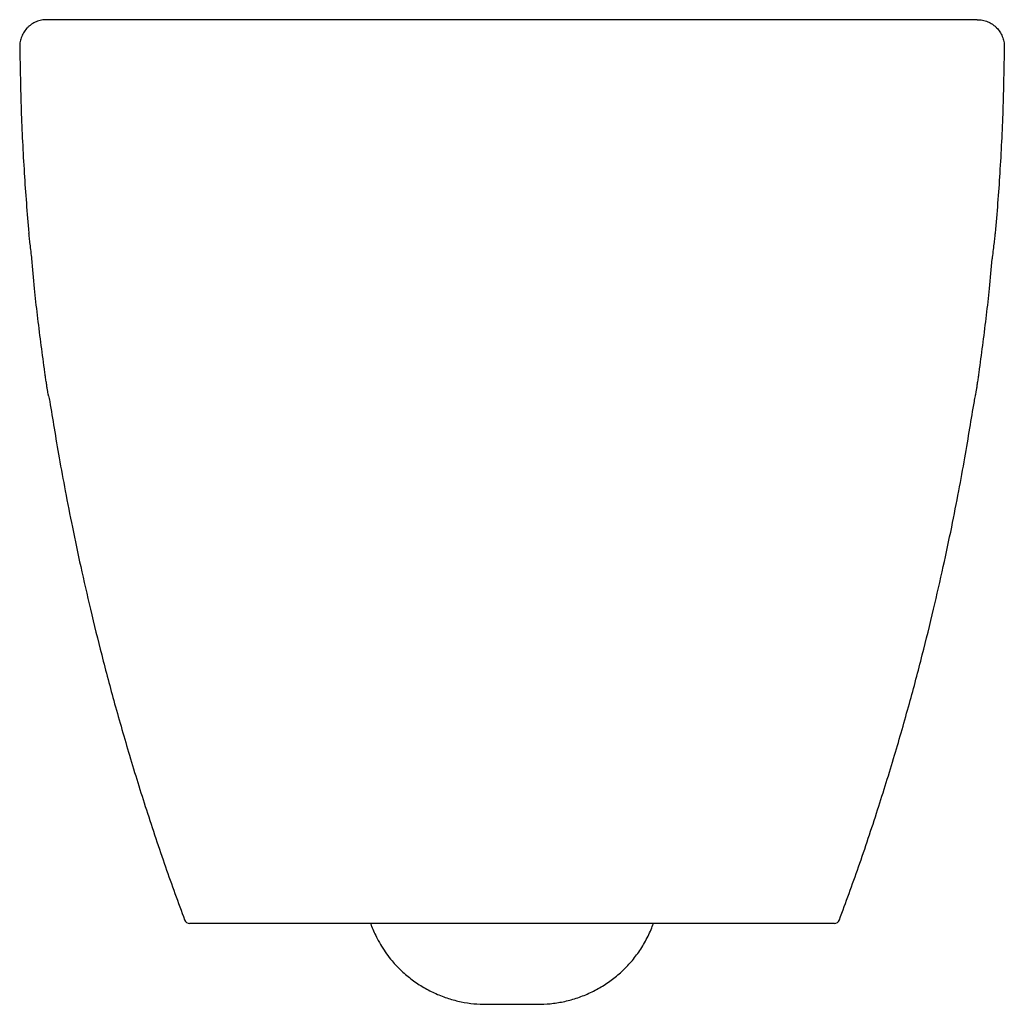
# Model space of a CAD drawing. Header units: millimetres. Extents: x 4251.527 to 4251.892, y 2289.002 to 2289.367.
import ezdxf

# ---------------------------------------------------------------- set-up
doc = ezdxf.new("R2010")
doc.units = ezdxf.units.MM
doc.layers.add('SANINDUSA', color=3, linetype='Continuous')

msp = doc.modelspace()

# ---------------------------------------------------------------- linework, layer by layer
at = {"layer": 'SANINDUSA'}
for p, q in [((4251.881868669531, 2289.366993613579), (4251.537004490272, 2289.366993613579)), ((4251.828890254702, 2289.031993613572), (4251.589982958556, 2289.031993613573)), ((4251.699945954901, 2289.001993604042), (4251.718927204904, 2289.001993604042))]:
    msp.add_line(p, q, dxfattribs=at)
for centre, radius, start, end in [((4251.589982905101, 2289.033993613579), 0.002000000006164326, 201.683110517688, 270.0015313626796), ((4251.828890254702, 2289.033993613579), 0.002000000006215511, 269.9984686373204, 338.9230873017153)]:
    msp.add_arc(centre, radius, start, end, dxfattribs=at)
for points, knots in [([(4251.537004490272, 2289.366993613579), (4251.536339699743, 2289.366993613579), (4251.53568608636, 2289.366927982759), (4251.534721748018, 2289.36673510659), (4251.534403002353, 2289.366654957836), (4251.533771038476, 2289.366462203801), (4251.533457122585, 2289.36634910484), (4251.532544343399, 2289.365968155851), (4251.53196732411, 2289.365657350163), (4251.531148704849, 2289.365106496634), (4251.530882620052, 2289.364907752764), (4251.530371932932, 2289.364484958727), (4251.530129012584, 2289.364262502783), (4251.529436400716, 2289.363562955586), (4251.529022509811, 2289.363053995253), (4251.528475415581, 2289.362224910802), (4251.528306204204, 2289.361938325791), (4251.527999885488, 2289.361355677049), (4251.527723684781, 2289.360760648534), (4251.527506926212, 2289.36014118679), (4251.527320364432, 2289.35950931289), (4251.527241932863, 2289.359185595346), (4251.527056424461, 2289.358209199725), (4251.526997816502, 2289.357551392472), (4251.527004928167, 2289.356886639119)], [0, 0, 0, 0, 0.125000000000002, 0.125000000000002, 0.1875000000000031, 0.1875000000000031, 0.2500000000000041, 0.2500000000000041, 0.3750000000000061, 0.3750000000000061, 0.4375000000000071, 0.4375000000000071, 0.5000000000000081, 0.5000000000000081, 0.6250000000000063, 0.6250000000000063, 0.6875000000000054, 0.6875000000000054, 0.7500000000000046, 0.8125000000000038, 0.8125000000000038, 0.8750000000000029, 0.8750000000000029, 1, 1, 1, 1]), ([(4251.881868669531, 2289.366993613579), (4251.882533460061, 2289.366993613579), (4251.883187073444, 2289.366927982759), (4251.884151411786, 2289.36673510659), (4251.884470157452, 2289.366654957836), (4251.885102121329, 2289.366462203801), (4251.885416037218, 2289.36634910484), (4251.886328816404, 2289.365968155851), (4251.886905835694, 2289.365657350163), (4251.887724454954, 2289.365106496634), (4251.887990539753, 2289.364907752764), (4251.888501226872, 2289.364484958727), (4251.88874414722, 2289.364262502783), (4251.889436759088, 2289.363562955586), (4251.889850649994, 2289.363053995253), (4251.890397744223, 2289.362224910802), (4251.890566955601, 2289.361938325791), (4251.890873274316, 2289.361355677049), (4251.891149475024, 2289.360760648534), (4251.891366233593, 2289.36014118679), (4251.891552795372, 2289.35950931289), (4251.891631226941, 2289.359185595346), (4251.891816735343, 2289.358209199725), (4251.891875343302, 2289.357551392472), (4251.891868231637, 2289.356886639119)], [0, 0, 0, 0, 0.125000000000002, 0.125000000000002, 0.1875000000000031, 0.1875000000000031, 0.2500000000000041, 0.2500000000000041, 0.3750000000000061, 0.3750000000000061, 0.4375000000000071, 0.4375000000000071, 0.5000000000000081, 0.5000000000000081, 0.6250000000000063, 0.6250000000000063, 0.6875000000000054, 0.6875000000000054, 0.7500000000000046, 0.8125000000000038, 0.8125000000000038, 0.8750000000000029, 0.8750000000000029, 1, 1, 1, 1]), ([(4251.52700492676, 2289.356886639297), (4251.527147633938, 2289.349085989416), (4251.527433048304, 2289.333484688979), (4251.528545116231, 2289.310478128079), (4251.529741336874, 2289.295297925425), (4251.530324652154, 2289.287895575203)], [0, 0, 0, 0, 0.3387853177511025, 0.6775706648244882, 1, 1, 1, 1]), ([(4251.891868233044, 2289.356886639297), (4251.891725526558, 2289.349085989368), (4251.891440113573, 2289.333484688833), (4251.890327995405, 2289.310477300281), (4251.889131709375, 2289.295296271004), (4251.888548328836, 2289.28789309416)], [0, 0, 0, 0, 0.3387731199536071, 0.6775462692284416, 1, 1, 1, 1]), ([(4251.530314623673, 2289.287894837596), (4251.530337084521, 2289.287636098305), (4251.530403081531, 2289.286875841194), (4251.530592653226, 2289.285127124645), (4251.530886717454, 2289.282597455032), (4251.53114826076, 2289.280425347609), (4251.531347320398, 2289.278810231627), (4251.531392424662, 2289.278444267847)], [0, 0, 0, 0, 0.1475565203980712, 0.4335672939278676, 0.6944085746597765, 0.9307570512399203, 1, 1, 1, 1]), ([(4251.887476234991, 2289.278397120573), (4251.887523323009, 2289.278779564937), (4251.88772424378, 2289.280411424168), (4251.887987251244, 2289.282598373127), (4251.888280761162, 2289.285126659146), (4251.888470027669, 2289.286874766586), (4251.888535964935, 2289.28763438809), (4251.888558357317, 2289.287892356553)], [0, 0, 0, 0, 0.07217876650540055, 0.3079809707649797, 0.5681416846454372, 0.8533403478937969, 1, 1, 1, 1]), ([(4251.536132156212, 2289.237584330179), (4251.535687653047, 2289.240887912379), (4251.534354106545, 2289.250798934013), (4251.532732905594, 2289.264417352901), (4251.531781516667, 2289.274752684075), (4251.531441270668, 2289.278448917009)], [0, 0, 0, 0, 0.2430958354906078, 0.7293077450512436, 1, 1, 1, 1]), ([(4251.882741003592, 2289.237584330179), (4251.883185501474, 2289.240887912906), (4251.884519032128, 2289.250798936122), (4251.886138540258, 2289.264401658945), (4251.887088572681, 2289.274721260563), (4251.887427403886, 2289.278401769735)], [0, 0, 0, 0, 0.2433760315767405, 0.7301483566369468, 0.9999999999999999, 0.9999999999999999, 0.9999999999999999, 0.9999999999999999]), ([(4251.537700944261, 2289.227597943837), (4251.537691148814, 2289.227595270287), (4251.537672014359, 2289.227658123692), (4251.537629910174, 2289.227846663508), (4251.537613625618, 2289.227925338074), (4251.537576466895, 2289.228115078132), (4251.537555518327, 2289.228226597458), (4251.537487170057, 2289.228602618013), (4251.53743395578, 2289.228909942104), (4251.537342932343, 2289.229455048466), (4251.537310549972, 2289.229651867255), (4251.537242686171, 2289.230070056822), (4251.537207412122, 2289.230290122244), (4251.537097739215, 2289.230982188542), (4251.537019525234, 2289.23148575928), (4251.536894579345, 2289.232305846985), (4251.536851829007, 2289.232588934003), (4251.536765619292, 2289.233164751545), (4251.536678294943, 2289.233752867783), (4251.536588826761, 2289.234365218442), (4251.536498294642, 2289.234989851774), (4251.536452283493, 2289.235309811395), (4251.536314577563, 2289.236275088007), (4251.536223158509, 2289.236925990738), (4251.536132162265, 2289.237584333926)], [0, 0, 0, 0, 0.1250000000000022, 0.1250000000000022, 0.1875000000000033, 0.1875000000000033, 0.2500000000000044, 0.2500000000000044, 0.3750000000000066, 0.3750000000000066, 0.4375000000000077, 0.4375000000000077, 0.5000000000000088, 0.5000000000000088, 0.6250000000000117, 0.6250000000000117, 0.6875000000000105, 0.6875000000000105, 0.7500000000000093, 0.8125000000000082, 0.8125000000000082, 0.8750000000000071, 0.8750000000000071, 1, 1, 1, 1]), ([(4251.881172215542, 2289.227597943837), (4251.88118201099, 2289.227595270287), (4251.881201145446, 2289.227658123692), (4251.88124324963, 2289.227846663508), (4251.881259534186, 2289.227925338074), (4251.881296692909, 2289.228115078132), (4251.881317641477, 2289.228226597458), (4251.881385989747, 2289.228602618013), (4251.881439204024, 2289.228909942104), (4251.881530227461, 2289.229455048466), (4251.881562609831, 2289.229651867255), (4251.881630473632, 2289.230070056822), (4251.881665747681, 2289.230290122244), (4251.881775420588, 2289.230982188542), (4251.88185363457, 2289.23148575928), (4251.881978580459, 2289.232305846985), (4251.882021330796, 2289.232588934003), (4251.882107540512, 2289.233164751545), (4251.88219486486, 2289.233752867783), (4251.882284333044, 2289.234365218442), (4251.882374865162, 2289.234989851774), (4251.882420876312, 2289.235309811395), (4251.882558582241, 2289.236275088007), (4251.882650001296, 2289.236925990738), (4251.882740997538, 2289.237584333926)], [0, 0, 0, 0, 0.1250000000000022, 0.1250000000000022, 0.1875000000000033, 0.1875000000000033, 0.2500000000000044, 0.2500000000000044, 0.3750000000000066, 0.3750000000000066, 0.4375000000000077, 0.4375000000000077, 0.5000000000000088, 0.5000000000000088, 0.6250000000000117, 0.6250000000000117, 0.6875000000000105, 0.6875000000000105, 0.7500000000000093, 0.8125000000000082, 0.8125000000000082, 0.8750000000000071, 0.8750000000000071, 1, 1, 1, 1]), ([(4251.537700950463, 2289.227597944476), (4251.53784238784, 2289.226910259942), (4251.538576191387, 2289.222880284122), (4251.539814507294, 2289.215175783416), (4251.541680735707, 2289.204144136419), (4251.54391578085, 2289.191899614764), (4251.546554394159, 2289.178453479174), (4251.549650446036, 2289.163822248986), (4251.55325690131, 2289.148025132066), (4251.557431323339, 2289.131085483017), (4251.562235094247, 2289.11303166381), (4251.567728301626, 2289.093896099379), (4251.573990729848, 2289.073723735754), (4251.580763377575, 2289.053354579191), (4251.58572414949, 2289.039808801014), (4251.588124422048, 2289.033254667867)], [0, 0, 0, 0, 0.01140771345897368, 0.06082389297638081, 0.1165111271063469, 0.1784564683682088, 0.246643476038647, 0.3210514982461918, 0.4016541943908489, 0.4884183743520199, 0.5813019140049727, 0.6802520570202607, 0.7852022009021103, 0.8960699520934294, 1, 1, 1, 1]), ([(4251.830756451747, 2289.033274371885), (4251.833156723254, 2289.039828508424), (4251.838117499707, 2289.053374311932), (4251.844890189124, 2289.073743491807), (4251.851152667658, 2289.093915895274), (4251.856645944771, 2289.113051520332), (4251.861449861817, 2289.131105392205), (4251.865624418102, 2289.148045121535), (4251.869230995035, 2289.163842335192), (4251.872327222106, 2289.178473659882), (4251.874966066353, 2289.19191988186), (4251.877201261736, 2289.20416451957), (4251.87906773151, 2289.215196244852), (4251.880306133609, 2289.222900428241), (4251.881059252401, 2289.226929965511), (4251.881172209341, 2289.227597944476)], [0, 0, 0, 0, 0.1039273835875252, 0.2147925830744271, 0.3197409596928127, 0.4186897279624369, 0.5115726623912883, 0.5983368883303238, 0.6789402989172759, 0.7533496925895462, 0.8215387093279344, 0.8834866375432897, 0.9391771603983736, 0.988597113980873, 0.9999999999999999, 0.9999999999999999, 0.9999999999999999, 0.9999999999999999]), ([(4251.657017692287, 2289.031993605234), (4251.657141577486, 2289.031642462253), (4251.657510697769, 2289.030596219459), (4251.658356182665, 2289.028640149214), (4251.659593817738, 2289.026098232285), (4251.661112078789, 2289.023424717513), (4251.662921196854, 2289.020705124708), (4251.665279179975, 2289.017670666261), (4251.668419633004, 2289.014337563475), (4251.672371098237, 2289.011012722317), (4251.676655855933, 2289.008170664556), (4251.681199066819, 2289.005847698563), (4251.685865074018, 2289.004077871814), (4251.690580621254, 2289.002858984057), (4251.695281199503, 2289.002124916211), (4251.698394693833, 2289.002037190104), (4251.699941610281, 2289.001993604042)], [0, 0, 0, 0, 0.02240827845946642, 0.06676624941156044, 0.1098833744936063, 0.1687582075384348, 0.2297821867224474, 0.2910785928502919, 0.381058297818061, 0.4703584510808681, 0.5593118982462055, 0.6477322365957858, 0.736158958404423, 0.8246875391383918, 0.9128973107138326, 1, 1, 1, 1]), ([(4251.718931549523, 2289.001993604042), (4251.720497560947, 2289.002038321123), (4251.723656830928, 2289.00212853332), (4251.728430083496, 2289.002884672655), (4251.733221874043, 2289.00414325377), (4251.737945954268, 2289.00596896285), (4251.742493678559, 2289.008338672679), (4251.746759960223, 2289.011215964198), (4251.75063482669, 2289.014514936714), (4251.753537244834, 2289.017612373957), (4251.755671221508, 2289.020319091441), (4251.757194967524, 2289.022503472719), (4251.758620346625, 2289.024834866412), (4251.759883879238, 2289.027240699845), (4251.760946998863, 2289.029573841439), (4251.761558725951, 2289.031240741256), (4251.761835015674, 2289.031993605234)], [0, 0, 0, 0, 0.08741741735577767, 0.176355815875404, 0.2663037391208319, 0.3565415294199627, 0.4460277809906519, 0.5340998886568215, 0.6209928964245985, 0.7081697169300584, 0.7525926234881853, 0.7984858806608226, 0.8471342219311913, 0.8999920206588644, 0.9548308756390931, 0.9999999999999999, 0.9999999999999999, 0.9999999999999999, 0.9999999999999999])]:
    msp.add_open_spline(points, degree=3, knots=knots, dxfattribs=at)

doc.saveas('drawing.dxf')
